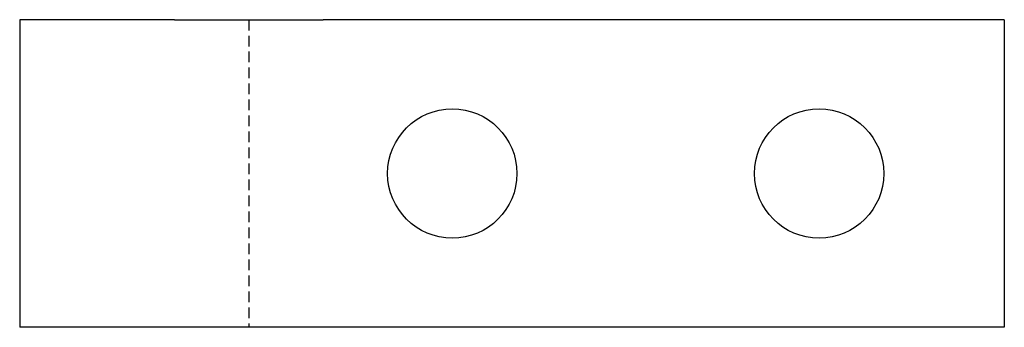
# Model space of a CAD drawing. Header units: millimetres. Extents: x 0 to 282, y 0 to 88.
import ezdxf

# ---------------------------------------------------------------- set-up
doc = ezdxf.new("R2010")
doc.units = ezdxf.units.MM
doc.linetypes.add('SLD-Kesik', pattern=[4.572, 3.048, -1.524])
doc.linetypes.add('SLD-Sürekli', pattern=[0])

msp = doc.modelspace()

# ---------------------------------------------------------------- linework, layer by layer
at = {"color": 7, "linetype": 'SLD-Sürekli', "lineweight": 25}
for p, q in [((0.4, 88.4), (0.4, 0.4)), ((44.67, 88.4), (0.4, 88.4)), ((44.67, 88.4), (87.24, 88.4)), ((282.22, 88.4), (87.24, 88.4)), ((282.22, 88.4), (282.22, 0.4)), ((44.67, 0.4), (0.4, 0.4)), ((87.24, 0.4), (44.67, 0.4)), ((282.22, 0.4), (87.24, 0.4))]:
    msp.add_line(p, q, dxfattribs=at)
at = {"color": 7, "linetype": 'SLD-Kesik'}
msp.add_line((65.96, 88.4), (65.96, 0.4), dxfattribs=at)
at = {"color": 7, "linetype": 'SLD-Sürekli', "lineweight": 25}
for centre in [(124.22, 44.4), (229.22, 44.4)]:
    msp.add_circle(centre, 18.5, dxfattribs=at)

doc.saveas('drawing.dxf')
